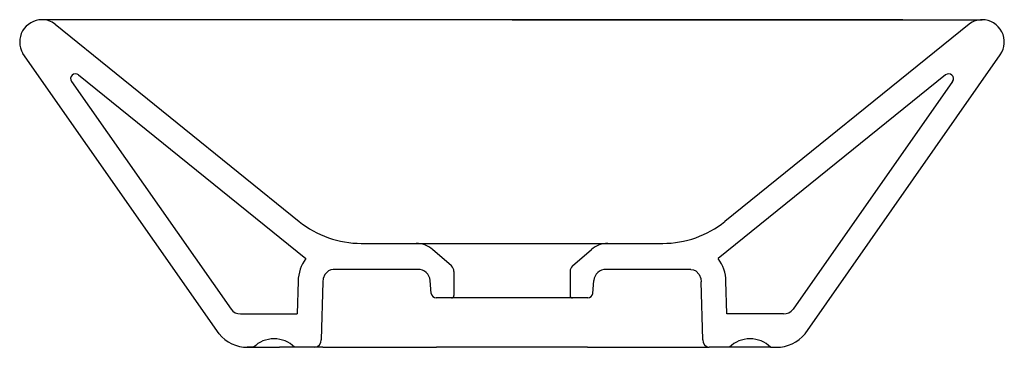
# Model space of a CAD drawing. Header units: millimetres. Extents: x 606.654 to 607.053, y 342.034 to 342.167.
import ezdxf

# ---------------------------------------------------------------- set-up
doc = ezdxf.new("R2010")
doc.units = ezdxf.units.MM
for name, color, linetype in [('9', 9, 'Continuous'), ('hatch', 9, 'Continuous'), ('SANINDUSA', 3, 'Continuous')]:
    doc.layers.add(name, color=color, linetype=linetype)

msp = doc.modelspace()

# ---------------------------------------------------------------- linework, layer by layer
at = {"layer": '9', "linetype": 'Continuous'}
for p, q in [((606.7593611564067, 342.0342105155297), (606.7593662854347, 342.0342105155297)), ((606.7593714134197, 342.0342105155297), (606.7593662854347, 342.0342105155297)), ((606.9222117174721, 342.0342105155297), (606.9222086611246, 342.0342105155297))]:
    msp.add_line(p, q, dxfattribs=at)
at = {"layer": 'hatch'}
msp.add_line((606.6925651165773, 342.1454426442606), (606.6925682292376, 342.1454457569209), dxfattribs=at)
at = {"layer": 'SANINDUSA'}
for p, q in [((606.6953002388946, 342.1666073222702), (606.6632368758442, 342.1666073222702)), ((607.0116289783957, 342.1666073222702), (607.0437446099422, 342.1666073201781)), ((606.6685372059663, 342.164842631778), (606.7673501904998, 342.0850847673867)), ((607.038392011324, 342.164842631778), (606.9395790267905, 342.0850847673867)), ((606.7348987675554, 342.0396931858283), (606.6554945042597, 342.1530186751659)), ((606.9720304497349, 342.0396931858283), (607.0510312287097, 342.1524428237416)), ((606.6780741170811, 342.1442937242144), (606.770068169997, 342.0700398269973)), ((607.0288551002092, 342.1442937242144), (606.9368610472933, 342.0700398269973)), ((606.6751807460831, 342.141588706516), (606.7397537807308, 342.0495576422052)), ((607.0317484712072, 342.141588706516), (606.9671754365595, 342.0495576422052)), ((606.8289327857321, 342.0671074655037), (606.821282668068, 342.0737576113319)), ((606.8779964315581, 342.0671074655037), (606.8856465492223, 342.0737576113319)), ((606.8299646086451, 342.0648115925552), (606.8299646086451, 342.0551648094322)), ((606.8769646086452, 342.0648433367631), (606.8769646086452, 342.0551648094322)), ((606.820804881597, 342.0559904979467), (606.8203538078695, 342.0611462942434)), ((606.8861243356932, 342.0559904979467), (606.8865754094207, 342.0611462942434)), ((606.8289646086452, 342.0541648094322), (606.8227972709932, 342.0541648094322)), ((606.8779646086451, 342.0541648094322), (606.8289646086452, 342.0541648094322)), ((606.8841319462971, 342.0541648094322), (606.8779646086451, 342.0541648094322)), ((606.7436344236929, 342.0477105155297), (606.7665412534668, 342.0477105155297)), ((606.9632947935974, 342.0477105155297), (606.9403879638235, 342.0477105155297)), ((606.7464927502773, 342.0342105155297), (606.7488634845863, 342.0342105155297)), ((606.9580657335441, 342.0342105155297), (606.960436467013, 342.0342105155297))]:
    msp.add_line(p, q, dxfattribs=at)
at = {"layer": 'SANINDUSA', "linetype": 'Continuous'}
for p, q in [((607.0116290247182, 342.1666073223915), (606.6953001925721, 342.1666073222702)), ((606.8534646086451, 342.1666073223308), (606.6953001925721, 342.1666073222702)), ((606.8534646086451, 342.1666073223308), (607.0116290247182, 342.1666073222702)), ((606.7924736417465, 342.0762105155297), (606.8147220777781, 342.0762105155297)), ((606.8147220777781, 342.0762105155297), (606.8922071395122, 342.0762105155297)), ((606.8922071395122, 342.0762105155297), (606.9144555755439, 342.0762105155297)), ((606.8153728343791, 342.0657105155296), (606.7811473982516, 342.0657105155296)), ((606.925781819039, 342.0657105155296), (606.8915563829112, 342.0657105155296)), ((606.7669139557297, 342.0609256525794), (606.7665412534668, 342.0477105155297)), ((606.7769099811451, 342.0606437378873), (606.7762502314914, 342.0372505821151)), ((606.9306789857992, 342.0372505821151), (606.9300192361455, 342.0606437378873)), ((606.9403879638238, 342.0477105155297), (606.940015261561, 342.0609256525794)), ((606.7488634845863, 342.0342105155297), (606.7462772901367, 342.0342105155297)), ((606.7488634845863, 342.0342105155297), (606.7593611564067, 342.0342105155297)), ((606.7654747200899, 342.0342105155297), (606.7593714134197, 342.0342105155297)), ((606.7737077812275, 342.0342105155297), (606.7654747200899, 342.0342105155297)), ((606.7769338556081, 342.0342105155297), (606.7737077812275, 342.0342105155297)), ((606.7769338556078, 342.0342105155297), (606.7847250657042, 342.0342105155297)), ((606.7847250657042, 342.0342105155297), (606.8229646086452, 342.0342105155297)), ((606.8309646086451, 342.0342105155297), (606.8229646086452, 342.0342105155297)), ((606.8759646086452, 342.0342105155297), (606.8309646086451, 342.0342105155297)), ((606.8839646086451, 342.0342105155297), (606.8759646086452, 342.0342105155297)), ((606.8839691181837, 342.0342105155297), (606.9222041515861, 342.0342105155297)), ((606.9222041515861, 342.0342105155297), (606.9332214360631, 342.0342105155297)), ((606.9414544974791, 342.0342105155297), (606.9332214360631, 342.0342105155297)), ((606.9580657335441, 342.0342105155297), (606.9414544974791, 342.0342105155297))]:
    msp.add_line(p, q, dxfattribs=at)
at = {"layer": 'SANINDUSA', "linetype": 'Continuous', "flags": 128}
for points in [[(606.7811473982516, 342.0657105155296), (606.7801037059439, 342.0655489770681), (606.779152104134, 342.0650928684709), (606.7777553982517, 342.0636105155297), (606.7771042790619, 342.0620417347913), (606.7769099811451, 342.0606437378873)], [(606.9257818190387, 342.0657105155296), (606.9268255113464, 342.0655489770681), (606.9277771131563, 342.0650928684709), (606.9291738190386, 342.0636105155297), (606.9298249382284, 342.0620417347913), (606.9300192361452, 342.0606437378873)]]:
    msp.add_lwpolyline(points, dxfattribs=at)
at = {"layer": 'SANINDUSA'}
for centre, radius, start, end in [((606.6632368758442, 342.1576073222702), 0.009000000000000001, 90, 210.6538174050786), ((606.6634015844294, 342.1582597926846), 0.00834915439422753, 52.04031994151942, 91.13038022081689), ((607.0436604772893, 342.1576073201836), 0.009000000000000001, 324.9820569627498, 89.99999626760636), ((606.6768179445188, 342.1427374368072), 0.002, 51.09092746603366, 215.0551850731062), ((607.0301112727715, 342.1427374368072), 0.002, 324.9448149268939, 128.9090725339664), ((606.7924736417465, 342.1162105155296), 0.04, 231.0909274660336, 270), ((606.9144555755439, 342.1162105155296), 0.04, 270, 308.9090725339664), ((606.8147220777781, 342.0662105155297), 0.01, 49.00000000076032, 90), ((606.8922071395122, 342.0662105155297), 0.01, 90, 130.9999999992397), ((606.8269646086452, 342.0648433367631), 0.003, 0, 49.00000000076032), ((606.8799646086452, 342.0648433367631), 0.003, 130.9999999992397, 180), ((606.8153728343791, 342.0607105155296), 0.005, 4.999999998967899, 90), ((606.8915563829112, 342.0607105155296), 0.005, 90, 175.0000000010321), ((606.8227972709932, 342.0561648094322), 0.002, 184.9999999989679, 270), ((606.8289646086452, 342.0551648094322), 0.0009999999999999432, 270, 0), ((606.8779646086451, 342.0551648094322), 0.0009999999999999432, 180, 270), ((606.8841319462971, 342.0561648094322), 0.002, 270, 355.000000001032), ((606.7436344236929, 342.0527105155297), 0.005, 219.0925330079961, 270), ((606.9632947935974, 342.0527105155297), 0.005, 270, 320.9074669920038), ((606.7464927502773, 342.0492105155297), 0.015, 219.3820686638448, 270), ((606.960436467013, 342.0492105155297), 0.015, 270, 320.6179313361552)]:
    msp.add_arc(centre, radius, start, end, dxfattribs=at)
at = {"layer": 'SANINDUSA', "linetype": 'Continuous'}
for centre, radius, start, end in [((607.0437446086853, 342.1576073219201), 0.00900000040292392, 90.03955312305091, 126.4936015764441), ((606.7822538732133, 342.0607197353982), 0.01534129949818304, 142.589859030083, 179.2309295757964), ((606.9246973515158, 342.0607327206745), 0.01531912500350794, 0.7216127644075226, 37.42188195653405), ((606.757169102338, 342.025904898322), 0.0117459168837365, 44.99999812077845, 135.0000018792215), ((606.7733104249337, 342.0371260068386), 0.00294244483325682, 277.761100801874, 2.426475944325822), ((606.933618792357, 342.0371260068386), 0.002942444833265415, 177.5735240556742, 262.238899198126), ((606.9497601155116, 342.0259048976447), 0.01174591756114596, 44.99999949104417, 135.0000005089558)]:
    msp.add_arc(centre, radius, start, end, dxfattribs=at)

doc.saveas('drawing.dxf')
